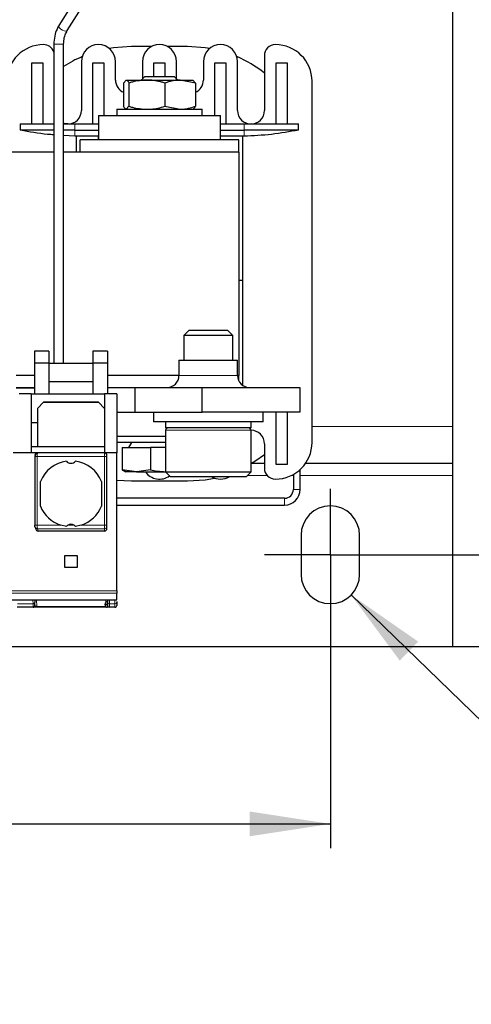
# Model space of a CAD drawing. Header units: millimetres. Extents: x 5 to 418, y 2 to 292.
# Tile 5 of 41: x 111 to 129, y 71 to 112. Entities that reach past the tile are written whole.
import ezdxf

# ---------------------------------------------------------------- set-up
doc = ezdxf.new("R2010")
doc.units = ezdxf.units.MM
doc.layers.add('SLD-0', color=7, linetype='Continuous')
doc.styles.add('SLDTEXTSTYLE0', font='TXT', dxfattribs={"width": 0.605})
doc.dimstyles.new('SLDDIMSTYLE0', dxfattribs={"dimtxt": 3.5, "dimasz": 3.302, "dimexe": 0, "dimexo": 0.0625, "dimgap": 0.875, "dimtad": 1, "dimlfac": 2, "dimrnd": 1e-09, "dimzin": 12, "dimdsep": 46, "dimtxsty": 'SLDTEXTSTYLE0', "dimsah": 1, "dimcen": 0.09, "dimadec": 0, "dimazin": 3, "dimtfac": 1, "dimtofl": 0, "dimtmove": 0, "dimatfit": 3, "dimfxl": 1, "dimfrac": 2, "dimtolj": 1, "dimtzin": 12, "dimarcsym": 0})
doc.dimstyles.new('SLDDIMSTYLE1', dxfattribs={"dimtxt": 0.18, "dimasz": 3.302, "dimexe": 0, "dimexo": 0.0625, "dimgap": 0, "dimtad": 0, "dimtih": 1, "dimtoh": 1, "dimdec": 0, "dimrnd": 1e-09, "dimzin": 0, "dimdsep": 46, "dimtxsty": 'Standard', "dimsah": 1, "dimcen": 0.09, "dimadec": 0, "dimazin": 0, "dimtfac": 3.302, "dimtdec": 0, "dimtofl": 0, "dimtmove": 0, "dimatfit": 3, "dimfxl": 1, "dimfrac": 2, "dimtolj": 1, "dimtzin": 0, "dimarcsym": 0})
doc.dimstyles.new('SLDDIMSTYLE2', dxfattribs={"dimtxt": 3.5, "dimasz": 3.302, "dimexe": 0, "dimexo": 0.0625, "dimgap": 0.875, "dimtad": 1, "dimlfac": 2, "dimrnd": 1e-09, "dimzin": 12, "dimdsep": 46, "dimtxsty": 'SLDTEXTSTYLE0', "dimsah": 1, "dimcen": 0.09, "dimadec": 0, "dimazin": 3, "dimtfac": 1, "dimtmove": 0, "dimatfit": 0, "dimfxl": 1, "dimfrac": 2, "dimtolj": 1, "dimtzin": 12, "dimarcsym": 0})

# ---------------------------------------------------------------- blocks, each defined once
blk = doc.blocks.new('_D_3')
at = {"layer": 'SLD-0', "color": 7}
for p, q in [((83.512, 87.197), (83.512, 77.874)), ((123.512, 87.197), (123.512, 77.874)), ((83.512, 78.874), (123.512, 78.874))]:
    blk.add_line(p, q, dxfattribs=at)
for points in [[(83.512, 78.874), (86.814, 78.366), (86.814, 79.382)], [(123.512, 78.874), (120.21, 79.382), (120.21, 78.366)]]:
    blk.add_solid(points, dxfattribs=at)
at = {"layer": 'SLD-0', "color": 7, "insert": (100.838, 83.386), "char_height": 3.5, "attachment_point": 1, "style": 'SLDTEXTSTYLE0'}
blk.add_mtext('80', dxfattribs=at)
blk = doc.blocks.new('_D_4')
at = {"layer": 'SLD-0', "color": 7}
for p, q in [((126.212, 137.397), (143.371, 137.397)), ((142.371, 89.897), (142.371, 137.397)), ((126.212, 89.897), (143.371, 89.897))]:
    blk.add_line(p, q, dxfattribs=at)
for points in [[(142.371, 137.397), (141.863, 134.095), (142.879, 134.095)], [(142.371, 89.897), (142.879, 93.199), (141.863, 93.199)]]:
    blk.add_solid(points, dxfattribs=at)
at = {"layer": 'SLD-0', "color": 7, "insert": (137.86, 110.973), "char_height": 3.5, "attachment_point": 1, "rotation": 90, "style": 'SLDTEXTSTYLE0'}
blk.add_mtext('95', dxfattribs=at)
blk = doc.blocks.new('_D_5')
at = {"layer": 'SLD-0', "color": 7}
for p, q in [((136.66, 89.897), (136.66, 97.89)), ((126.212, 89.897), (137.66, 89.897)), ((136.66, 86.147), (136.66, 89.897)), ((128.512, 86.147), (137.66, 86.147)), ((136.66, 86.147), (136.66, 79.797))]:
    blk.add_line(p, q, dxfattribs=at)
for points in [[(136.66, 89.897), (137.168, 93.199), (136.152, 93.199)], [(136.66, 86.147), (136.152, 82.845), (137.168, 82.845)]]:
    blk.add_solid(points, dxfattribs=at)
at = {"layer": 'SLD-0', "color": 7, "insert": (132.148, 91.206), "char_height": 3.5, "attachment_point": 1, "rotation": 90, "style": 'SLDTEXTSTYLE0'}
blk.add_mtext('7,5', dxfattribs=at)
blk = doc.blocks.new('SW_CENTERMARKSYMBOL_0')
at = {"layer": 'SLD-0', "color": 0}
for p, q in [((0, 1.5), (0, 2.7)), ((0, 0), (0, 1.5)), ((-1.5, 0), (-2.7, 0)), ((0, 0), (-1.5, 0)), ((0, 0), (0, -1.5)), ((0, 0), (1.5, 0)), ((1.5, 0), (2.7, 0)), ((0, -1.5), (0, -2.7))]:
    blk.add_line(p, q, dxfattribs=at)

msp = doc.modelspace()

# ---------------------------------------------------------------- linework, layer by layer
at = {"color": 7, "linetype": 'Continuous', "lineweight": 25}
for p, q in [((128.512, 132.1468), (128.512, 95.1468)), ((120.0712, 123.7776), (112.395, 111.5823)), ((112.7336, 111.3692), (120.4098, 123.5645)), ((112.187, 110.8218), (112.187, 97.7468)), ((112.587, 97.7468), (112.587, 110.8218)), ((116.1968, 110.7218), (115.362, 110.7218)), ((117.662, 110.7218), (116.8272, 110.7218)), ((120.812, 110.3468), (120.812, 108.0968)), ((111.287, 107.5468), (111.287, 110.0468)), ((111.287, 110.0468), (111.737, 110.0468)), ((111.737, 110.0468), (111.737, 107.5468)), ((113.312, 110.0968), (113.312, 108.0968)), ((113.787, 110.0468), (114.237, 110.0468)), ((113.787, 107.5468), (113.787, 110.0468)), ((114.237, 110.0468), (114.237, 107.8968)), ((114.712, 109.3468), (114.712, 110.0968)), ((115.812, 110.0968), (115.812, 109.3935)), ((116.287, 110.0468), (116.737, 110.0468)), ((116.287, 109.4968), (116.287, 110.0468)), ((116.737, 110.0468), (116.737, 109.4968)), ((117.212, 109.3935), (117.212, 110.0968)), ((118.312, 110.0968), (118.312, 109.3468)), ((118.787, 107.8968), (118.787, 110.0468)), ((118.787, 110.0468), (119.237, 110.0468)), ((119.237, 110.0468), (119.237, 107.5468)), ((119.712, 108.0968), (119.712, 110.0968)), ((121.287, 107.5468), (121.287, 110.0468)), ((121.287, 110.0468), (121.737, 110.0468)), ((121.737, 110.0468), (121.737, 107.5468)), ((115.0386, 109.224), (115.1508, 109.3468)), ((115.1508, 109.3468), (115.9998, 109.3468)), ((115.9153, 109.4968), (115.7653, 109.3468)), ((115.9153, 109.4968), (116.3736, 109.4968)), ((115.9998, 109.3468), (117.361, 109.3468)), ((116.3736, 109.4968), (117.1088, 109.4968)), ((117.2588, 109.3468), (117.1088, 109.4968)), ((117.9854, 109.224), (117.361, 109.3468)), ((117.361, 109.3468), (117.8869, 109.3468)), ((117.9854, 109.224), (117.8732, 109.3468)), ((115.0386, 109.224), (115.0386, 108.2696)), ((115.2631, 109.224), (115.2631, 108.2696)), ((116.7365, 109.224), (116.7365, 108.2696)), ((117.9854, 109.224), (117.9854, 108.2696)), ((122.762, 94.4968), (122.762, 109.2968)), ((114.762, 108.1468), (114.762, 107.8968)), ((114.762, 108.1468), (118.262, 108.1468)), ((115.2631, 108.2696), (115.1508, 108.1468)), ((116.7365, 108.2696), (117.361, 108.1468)), ((118.262, 107.8968), (118.262, 108.1468)), ((114.012, 107.8968), (114.012, 106.8968)), ((114.012, 107.8968), (118.7511, 107.8968)), ((118.7511, 107.8968), (119.012, 107.8968)), ((119.012, 106.8968), (119.012, 107.8968)), ((110.8117, 107.5468), (110.8117, 107.2968)), ((110.8117, 107.5468), (112.187, 107.5468)), ((112.187, 107.2968), (110.8117, 107.2968)), ((112.587, 107.5468), (113.0478, 107.5468)), ((113.0478, 107.2968), (112.587, 107.2968)), ((113.0478, 107.5468), (114.012, 107.5468)), ((113.0478, 107.2968), (114.012, 107.2968)), ((119.012, 107.5468), (119.9762, 107.5468)), ((119.012, 107.2968), (119.9762, 107.2968)), ((119.9762, 107.5468), (122.2123, 107.5468)), ((122.2123, 107.2968), (119.9762, 107.2968)), ((122.2123, 107.2968), (122.2123, 107.5468)), ((113.0478, 107.0468), (112.587, 107.0768)), ((113.112, 107.0468), (113.0478, 107.0468)), ((114.012, 107.0468), (113.112, 107.0468)), ((113.112, 106.3968), (113.112, 107.0468)), ((119.762, 106.8968), (113.262, 106.8968)), ((113.262, 106.3968), (113.262, 106.8968)), ((114.012, 106.8968), (114.012, 107.0468)), ((119.912, 107.0468), (119.012, 107.0468)), ((119.012, 106.8968), (119.012, 107.0468)), ((119.762, 106.3968), (119.762, 106.8968)), ((119.9762, 107.0468), (119.912, 107.0468)), ((119.912, 107.0468), (119.912, 96.8468)), ((112.187, 106.3968), (108.837, 106.3968)), ((119.762, 106.3968), (112.587, 106.3968)), ((119.762, 106.3968), (119.762, 97.2468)), ((119.762, 101.1468), (119.912, 101.1468)), ((117.7268, 99.0968), (117.512, 98.882)), ((117.512, 98.882), (117.512, 97.8718)), ((119.512, 98.882), (117.512, 98.882)), ((117.7268, 99.0968), (119.2973, 99.0968)), ((119.512, 98.882), (119.2973, 99.0968)), ((119.512, 97.8718), (119.512, 98.882)), ((111.387, 98.2382), (111.387, 97.7468)), ((111.987, 98.2382), (111.387, 98.2382)), ((111.987, 98.2382), (111.987, 97.7468)), ((113.787, 98.2382), (113.787, 97.7468)), ((114.387, 98.2382), (113.787, 98.2382)), ((114.387, 98.2382), (114.387, 97.7468)), ((111.387, 97.7468), (111.387, 96.4968)), ((111.987, 97.7468), (111.387, 97.7468)), ((111.987, 97.7468), (111.987, 96.4968)), ((111.987, 97.7468), (113.787, 97.7468)), ((113.787, 97.7468), (113.787, 96.4968)), ((114.387, 97.7468), (113.787, 97.7468)), ((114.387, 97.7468), (114.387, 96.4968)), ((117.312, 97.8718), (117.312, 97.2468)), ((117.312, 97.8718), (119.712, 97.8718)), ((119.712, 97.2468), (119.712, 97.8718)), ((111.387, 97.2468), (110.637, 97.2468)), ((117.312, 97.2468), (114.387, 97.2468)), ((119.762, 97.2468), (119.712, 97.2468)), ((119.762, 97.0288), (119.762, 97.2468)), ((111.987, 96.9968), (113.787, 96.9968)), ((110.637, 96.7468), (111.387, 96.7468)), ((110.637, 96.7418), (111.387, 96.7418)), ((111.262, 96.4968), (110.762, 96.4968)), ((111.262, 96.4968), (111.262, 94.0718)), ((111.262, 96.4968), (114.262, 96.4968)), ((114.762, 96.4968), (114.262, 96.4968)), ((114.262, 96.4968), (114.262, 94.0718)), ((114.387, 96.7468), (115.512, 96.7468)), ((114.762, 96.4968), (114.762, 94.0718)), ((115.512, 95.7468), (115.512, 96.7468)), ((115.512, 96.7468), (118.262, 96.7468)), ((118.262, 95.7468), (118.262, 96.7468)), ((118.262, 96.7468), (122.262, 96.7468)), ((122.262, 96.7468), (122.262, 95.7468)), ((111.762, 96.1468), (111.512, 95.8968)), ((114.0187, 96.1401), (111.7553, 96.1401)), ((114.012, 96.1468), (111.762, 96.1468)), ((114.262, 95.8968), (114.012, 96.1468)), ((111.512, 95.8968), (111.512, 95.2968)), ((114.762, 95.7468), (115.512, 95.7468)), ((115.512, 95.7468), (118.262, 95.7468)), ((116.262, 95.7468), (116.262, 95.3468)), ((122.262, 95.7468), (118.262, 95.7468)), ((120.762, 95.3468), (120.762, 95.7468)), ((121.287, 93.5968), (121.287, 95.7468)), ((121.737, 95.7468), (121.737, 93.5968)), ((111.512, 95.2968), (111.262, 95.2968)), ((111.512, 95.2968), (111.512, 94.3218)), ((118.4108, 95.3468), (116.262, 95.3468)), ((116.762, 95.3468), (116.762, 95.0968)), ((120.762, 95.3468), (118.4108, 95.3468)), ((120.262, 95.0968), (120.262, 95.3468)), ((118.512, 95.0968), (116.762, 95.0968)), ((116.762, 94.9968), (116.762, 93.2968)), ((120.262, 95.0968), (118.512, 95.0968)), ((120.262, 93.2968), (120.262, 94.9968)), ((128.512, 95.1468), (128.512, 93.6468)), ((116.737, 94.7468), (114.762, 94.7468)), ((116.737, 94.4968), (114.762, 94.4968)), ((115.362, 94.4968), (115.2465, 94.2968)), ((120.812, 94.4468), (120.812, 93.4468)), ((111.5109, 94.0718), (110.5131, 94.0718)), ((111.512, 94.3218), (111.262, 94.3218)), ((114.262, 94.0718), (111.5109, 94.0718)), ((114.262, 94.3218), (111.512, 94.3218)), ((114.762, 94.0718), (114.262, 94.0718)), ((114.762, 88.4218), (114.762, 94.0718)), ((114.9904, 94.2968), (114.9904, 93.3742)), ((114.9904, 94.2968), (116.1439, 94.2968)), ((116.1439, 94.2968), (116.1439, 93.3742)), ((116.762, 94.2968), (116.1439, 94.2968)), ((111.4083, 93.9218), (111.4083, 91.1123)), ((114.362, 93.9218), (114.362, 93.9718)), ((114.362, 91.1123), (114.362, 93.9218)), ((120.283, 93.6468), (120.812, 93.6468)), ((121.737, 93.5968), (121.287, 93.5968)), ((122.4979, 93.6468), (128.512, 93.6468)), ((128.512, 93.6468), (128.512, 93.1468)), ((115.5671, 93.2968), (114.9904, 93.3742)), ((115.0985, 93.3108), (115.137, 93.2968)), ((115.5671, 93.2968), (115.1375, 93.2968)), ((116.1439, 93.3742), (115.5671, 93.2968)), ((115.5671, 93.2968), (116.762, 93.2968)), ((116.762, 93.2968), (116.962, 93.0968)), ((116.762, 93.2968), (120.262, 93.2968)), ((120.062, 93.0968), (120.262, 93.2968)), ((121.997, 93.1892), (121.997, 92.5718)), ((122.277, 92.5718), (122.277, 93.3924)), ((111.637, 91.8869), (111.637, 92.9067)), ((114.137, 92.9067), (114.137, 91.8869)), ((114.762, 92.9572), (115.362, 92.9218)), ((115.362, 92.9218), (117.662, 92.9218)), ((120.062, 93.0968), (116.962, 93.0968)), ((128.512, 93.1468), (128.512, 86.1468)), ((121.637, 92.2118), (114.762, 92.2118)), ((114.762, 91.9318), (121.637, 91.9318)), ((111.4146, 91.0345), (111.4413, 90.9448)), ((114.262, 90.8718), (111.5381, 90.8718)), ((112.6977, 91.0601), (112.4717, 91.1123)), ((113.3023, 91.1123), (113.0763, 91.0601)), ((114.362, 90.9733), (114.362, 91.063)), ((122.312, 90.6968), (122.312, 89.0968)), ((124.712, 89.0968), (124.712, 90.6968)), ((112.637, 89.8718), (113.137, 89.8718)), ((112.637, 89.3718), (112.637, 89.8718)), ((113.137, 89.8718), (113.137, 89.3718)), ((113.137, 89.3718), (112.637, 89.3718)), ((114.762, 88.4218), (114.762, 88.3263)), ((103.512, 88.0492), (114.762, 88.0492)), ((111.4026, 88.0492), (111.4078, 87.9502)), ((114.387, 88.0492), (114.387, 87.9463)), ((114.762, 87.9867), (114.762, 87.9463)), ((111.3394, 87.7468), (110.6846, 87.7468)), ((114.312, 87.7468), (111.4936, 87.7468)), ((114.287, 87.8468), (114.287, 87.8718)), ((114.687, 87.7468), (114.462, 87.7468)), ((78.512, 86.1468), (128.512, 86.1468))]:
    msp.add_line(p, q, dxfattribs=at)
at = {"color": 7, "linetype": 'Continuous', "lineweight": 18}
for p, q in [((112.187, 110.8218), (112.387, 110.8218)), ((112.387, 110.8218), (112.587, 110.8218)), ((113.0478, 107.5468), (113.0478, 107.2968)), ((113.0478, 107.0468), (113.0478, 107.2968)), ((119.9762, 107.2968), (119.9762, 107.5468)), ((119.9762, 107.2968), (119.9762, 107.0468)), ((117.312, 97.2468), (119.712, 97.2468)), ((120.262, 94.9968), (116.762, 94.9968)), ((122.762, 95.1468), (128.512, 95.1468)), ((114.262, 93.9218), (114.262, 94.0718)), ((111.5083, 91.1123), (111.5083, 93.9218)), ((111.5083, 93.9218), (114.262, 93.9218)), ((114.262, 91.1123), (114.262, 93.9218)), ((114.362, 93.9218), (114.262, 93.9218)), ((120.112, 93.1468), (120.9266, 93.1468)), ((121.9158, 93.1468), (121.997, 93.1468)), ((122.277, 93.1468), (128.512, 93.1468)), ((122.277, 92.5718), (121.997, 92.5718)), ((121.637, 91.9318), (121.637, 92.2118)), ((111.4083, 91.1123), (111.5083, 91.1123)), ((112.4717, 91.1123), (111.5083, 91.1123)), ((114.262, 90.9645), (111.5105, 90.9645)), ((111.5381, 90.8718), (111.5105, 90.9645)), ((113.0138, 91.1123), (112.7603, 91.1123)), ((114.262, 91.1123), (113.3023, 91.1123)), ((114.262, 90.9645), (114.262, 91.1123)), ((114.262, 91.1123), (114.362, 91.1123)), ((114.262, 90.8718), (114.262, 90.9645)), ((103.512, 88.4218), (114.762, 88.4218)), ((114.762, 88.3263), (103.512, 88.3263)), ((111.3247, 88.0492), (111.3329, 87.8932)), ((111.4936, 87.7843), (111.4797, 88.0492)), ((114.312, 87.9364), (114.312, 88.0492)), ((114.462, 88.0492), (114.462, 87.8932)), ((114.687, 88.0492), (114.687, 87.8932)), ((111.3329, 87.8932), (110.6911, 87.8932)), ((114.3089, 87.7843), (111.4936, 87.7843)), ((114.287, 87.8718), (114.362, 87.8718)), ((114.362, 87.8468), (114.287, 87.8468)), ((114.312, 87.7468), (114.312, 87.7806)), ((114.362, 87.8468), (114.362, 87.8718)), ((114.687, 87.8932), (114.462, 87.8932)), ((114.462, 87.8932), (114.462, 87.7468)), ((114.687, 87.8932), (114.687, 87.7468))]:
    msp.add_line(p, q, dxfattribs=at)
at = {"color": 7, "linetype": 'Continuous', "lineweight": 18, "flags": 128}
for points in [[(112.395, 111.5823), (112.3901, 111.571), (112.3941, 111.5295), (112.4239, 111.4797), (112.4752, 111.4294), (112.54, 111.3861)], [(112.54, 111.3861), (112.6085, 111.3565), (112.6703, 111.345), (112.7159, 111.3535), (112.7336, 111.3692)]]:
    msp.add_lwpolyline(points, dxfattribs=at)
at = {"color": 7, "linetype": 'Continuous', "lineweight": 25, "flags": 128}
for points in [[(115.362, 110.7218), (114.6362, 110.6699), (114.4533, 110.6402)], [(118.5707, 110.6402), (118.3878, 110.6699), (117.662, 110.7218)], [(112.762, 107.5468), (112.6547, 107.5574), (112.587, 107.5754)], [(120.283, 93.6468), (120.4193, 93.7314), (120.812, 94.0109)], [(117.662, 92.9218), (118.3878, 92.9737), (118.7639, 93.0422)], [(111.4146, 91.0345), (111.4124, 91.0437), (111.4106, 91.063)]]:
    msp.add_lwpolyline(points, dxfattribs=at)
at = {"color": 7, "linetype": 'Continuous', "lineweight": 25}
for centre, radius, start, end in [((111.762, 109.2968), 1.5, 90, 180), ((111.762, 110.3468), 0.45, 19.18814, 90), ((114.012, 110.0968), 0.7, 0, 180), ((116.512, 110.0968), 0.7, 360, 180), ((119.012, 110.0968), 0.7, 0, 180), ((121.262, 110.3468), 0.45, 90, 180), ((121.262, 109.2968), 1.5, 360, 90), ((115.362, 105.6218), 5.1, 113.31082, 122.96439), ((117.662, 105.6218), 5.1, 51.85549, 66.68918), ((115.262, 109.3468), 0.55, 180, 246.03053), ((117.762, 109.3468), 0.55, 293.96947, 0), ((112.762, 108.0968), 0.55, 270, 0), ((120.262, 108.0968), 0.55, 180, 270), ((120.262, 108.0968), 0.55, 270, 360), ((116.812, 97.2468), 0.5, 270, 0), ((120.212, 97.2468), 0.5, 180, 270), ((116.862, 94.9968), 0.1, 90, 180), ((120.162, 94.9968), 0.1, 0, 90), ((120.262, 94.4468), 0.55, 360, 90), ((121.262, 94.4968), 1.5, 270, 360), ((111.511, 93.9719), 0.0999, 90.03931, 180.03926), ((114.262, 93.9718), 0.1, 360, 90), ((112.887, 92.3968), 1.35, 98.05932, 157.80839), ((112.887, 93.8968), 0.25, 220.79339, 319.20661), ((112.887, 92.3968), 1.35, 22.19161, 81.94068), ((116.512, 93.6968), 0.7, 214.8499, 306.28481), ((121.262, 93.4468), 0.45, 180, 270), ((119.012, 93.6968), 0.7, 238.99728, 301.00272), ((121.637, 92.5718), 0.36, 270, 0), ((121.637, 92.5718), 0.64, 270, 0), ((112.887, 92.3968), 1.35, 202.19161, 252.08207), ((112.887, 92.3968), 1.35, 287.91793, 337.80839), ((123.512, 90.6968), 1.2, 0, 180), ((112.887, 90.8968), 0.25, 59.53361, 120.46639), ((123.512, 89.0968), 1.2, 180, 0), ((114.387, 87.8718), 0.1, 90, 180), ((114.387, 87.8468), 0.1, 180, 270), ((114.462, 87.8218), 0.075, 180, 270), ((114.687, 87.8218), 0.075, 270, 0.00023)]:
    msp.add_arc(centre, radius, start, end, dxfattribs=at)
at = {"color": 7, "linetype": 'Continuous', "lineweight": 18}
for centre, radius, start, end in [((111.5089, 91.063), 0.0984, 196.78749, 270.94116), ((114.2628, 91.0638), 0.0992, 269.56474, 359.55813), ((114.4526, 87.9595), 0.067, 191.42175, 278.04947), ((114.6964, 87.9595), 0.067, 261.95053, 348.57825), ((114.387, 87.8718), 0.025, 90, 180)]:
    msp.add_arc(centre, radius, start, end, dxfattribs=at)
at = {"color": 7, "linetype": 'Continuous', "lineweight": 25}
for centre, major_axis, ratio, start_param, end_param in [((111.5371, 90.9733), (0.029, -0.0975), 0.9834987, 4.712389, 5.998794), ((114.262, 90.9733), (0, 0.1015), 0.9848078, 3.1415927, 4.712389)]:
    msp.add_ellipse(centre, major_axis=major_axis, ratio=ratio, start_param=start_param, end_param=end_param, dxfattribs=at)
for points, knots in [([(112.395, 111.5823), (112.3678, 111.5347), (112.2914, 111.4009), (112.2067, 111.1442), (112.1936, 110.9296), (112.187, 110.8218)], [0, 0, 0, 0, 0.2155233, 0.605688, 1, 1, 1, 1]), ([(112.587, 110.8218), (112.5885, 110.865), (112.5929, 110.9941), (112.6377, 111.1911), (112.7035, 111.3135), (112.7336, 111.3692)], [0, 0, 0, 0, 0.21500306, 0.64241236, 1, 1, 1, 1]), ([(115.1508, 109.3468), (115.1535, 109.3467), (115.1914, 109.3449), (115.2285, 109.2823), (115.2631, 109.224)], [0, 0, 0, 0, 0.0701503, 1, 1, 1, 1]), ([(115.9998, 109.3468), (115.7981, 109.3306), (115.5487, 109.3105), (115.309, 109.2379), (115.2631, 109.224)], [0, 0, 0, 0, 0.8086687, 1, 1, 1, 1]), ([(116.7365, 109.224), (116.7132, 109.2311), (116.6664, 109.2453), (116.5958, 109.2647), (116.5247, 109.2826), (116.4531, 109.2985), (116.3809, 109.3125), (116.3081, 109.3243), (116.2349, 109.3339), (116.1591, 109.3411), (116.0807, 109.3459), (116.0268, 109.3465), (115.9998, 109.3468)], [0, 0, 0, 0, 0.0973645, 0.1947696, 0.2923154, 0.3899176, 0.4881918, 0.5865421, 0.6851447, 0.783842, 0.8918505, 1, 1, 1, 1]), ([(117.361, 109.3468), (117.3462, 109.3467), (117.3071, 109.3463), (117.2438, 109.3427), (117.1711, 109.3352), (117.0739, 109.3206), (116.9769, 109.2994), (116.8805, 109.2724), (116.8082, 109.2496), (116.7604, 109.2325), (116.7365, 109.224)], [0, 0, 0, 0, 0.0699717, 0.1847863, 0.2997677, 0.4152219, 0.6478418, 0.765008, 0.8824648, 1, 1, 1, 1]), ([(115.1508, 108.1468), (115.1482, 108.1469), (115.1103, 108.1487), (115.0731, 108.2113), (115.0386, 108.2696)], [0, 0, 0, 0, 0.0701503, 1, 1, 1, 1]), ([(115.2631, 108.2696), (115.309, 108.2557), (115.5487, 108.1831), (115.7981, 108.163), (115.9998, 108.1468)], [0, 0, 0, 0, 0.1913313, 1, 1, 1, 1]), ([(115.9998, 108.1468), (116.0537, 108.148), (116.303, 108.1534), (116.5461, 108.2186), (116.7365, 108.2696)], [0, 0, 0, 0, 0.21643636, 1, 1, 1, 1]), ([(117.361, 108.1468), (117.3758, 108.1469), (117.5866, 108.1487), (117.7933, 108.2113), (117.9854, 108.2696)], [0, 0, 0, 0, 0.0701503, 1, 1, 1, 1]), ([(117.8732, 108.1468), (117.8759, 108.1469), (117.9138, 108.1487), (117.9509, 108.2113), (117.9854, 108.2696)], [0, 0, 0, 0, 0.07015027, 1, 1, 1, 1]), ([(112.187, 107.1029), (112.1012, 107.1077), (111.6384, 107.1339), (111.1828, 107.2237), (110.8117, 107.2968)], [0, 0, 0, 0, 0.1855072, 1, 1, 1, 1]), ([(122.2123, 107.2968), (121.8438, 107.2296), (121.1042, 107.0948), (120.3531, 107.0628), (119.9762, 107.0468)], [0, 0, 0, 0, 0.4983241, 1, 1, 1, 1]), ([(111.4952, 94.0705), (111.49, 94.0691), (111.4798, 94.0661), (111.4646, 94.0523), (111.4504, 94.033), (111.4377, 94.0095), (111.427, 93.9844), (111.4187, 93.9601), (111.4127, 93.9384), (111.4106, 93.9271), (111.4096, 93.9218)], [0, 0, 0, 0, 0.1454361, 0.2885028, 0.42728, 0.5598798, 0.6845966, 0.8000645, 0.9053552, 1, 1, 1, 1]), ([(115.1745, 93.2968), (115.1687, 93.2969), (115.1571, 93.2972), (115.1397, 93.2995), (115.1223, 93.3032), (115.1049, 93.3083), (115.0875, 93.3149), (115.0643, 93.3253), (115.0394, 93.3394), (115.0128, 93.3571), (114.9979, 93.3685), (114.9904, 93.3742)], [0, 0, 0, 0, 0.0939161, 0.1878689, 0.2819291, 0.3760236, 0.4704761, 0.5649586, 0.7541071, 0.8770336, 1, 1, 1, 1]), ([(116.1439, 93.3742), (116.2379, 93.3573), (116.4428, 93.3205), (116.6504, 93.3084), (116.7627, 93.3018)], [0, 0, 0, 0, 0.4588763, 1, 1, 1, 1]), ([(111.4106, 91.063), (111.4103, 91.0648), (111.4096, 91.0683), (111.409, 91.0815), (111.4085, 91.0965), (111.4085, 91.107), (111.4085, 91.1123)], [0, 0, 0, 0, 0.27423198, 0.55115717, 0.77424606, 1, 1, 1, 1]), ([(112.6977, 91.0601), (112.7062, 91.0692), (112.7245, 91.089), (112.7477, 91.1041), (112.7603, 91.1123)], [0, 0, 0, 0, 0.4579284, 1, 1, 1, 1]), ([(113.0138, 91.1123), (113.0263, 91.1041), (113.0495, 91.089), (113.0679, 91.0692), (113.0763, 91.0601)], [0, 0, 0, 0, 0.5420716, 1, 1, 1, 1]), ([(114.362, 91.063), (114.362, 91.0646), (114.362, 91.0677), (114.362, 91.0795), (114.362, 91.0947), (114.362, 91.1064), (114.362, 91.1123)], [0, 0, 0, 0, 0.2484222, 0.4998058, 0.7484511, 1, 1, 1, 1]), ([(111.3393, 87.7492), (111.3422, 87.7493), (111.3482, 87.7496), (111.3605, 87.7526), (111.3829, 87.7644), (111.4003, 87.795), (111.4088, 87.8498), (111.4076, 87.9075), (111.407, 87.9402)], [0, 0, 0, 0, 0.0247371, 0.0518118, 0.1183571, 0.317804, 0.6125796, 1, 1, 1, 1]), ([(114.762, 88.0522), (114.762, 88.0515), (114.762, 88.0494), (114.762, 88.071), (114.762, 88.1095), (114.762, 88.1568), (114.762, 88.2069), (114.762, 88.266), (114.762, 88.3102), (114.762, 88.3263)], [0, 0, 0, 0, 0.1084754, 0.361535, 0.5678667, 0.6708377, 0.7775561, 0.9187657, 1, 1, 1, 1]), ([(111.4936, 87.7468), (111.4823, 87.7468), (111.4593, 87.7468), (111.4275, 87.7468), (111.3992, 87.7468), (111.3695, 87.7468), (111.3445, 87.7468), (111.3411, 87.7468), (111.3394, 87.7468)], [0, 0, 0, 0, 0.1301456, 0.2646137, 0.3919831, 0.5265773, 0.7730368, 1, 1, 1, 1])]:
    msp.add_open_spline(points, degree=3, knots=knots, dxfattribs=at)
at = {"color": 7, "linetype": 'Continuous', "lineweight": 18}
for points, knots in [([(111.5109, 94.0718), (111.5107, 94.0709), (111.5103, 94.0693), (111.5098, 94.0566), (111.5093, 94.0388), (111.5089, 94.0108), (111.5084, 93.9713), (111.5084, 93.9374), (111.5083, 93.9218)], [0, 0, 0, 0, 0.1549979, 0.3014927, 0.4394783, 0.5689488, 0.8013491, 1, 1, 1, 1]), ([(111.5105, 90.9645), (111.5103, 90.9669), (111.51, 90.9716), (111.5094, 90.9898), (111.5089, 91.0211), (111.5084, 91.0663), (111.5084, 91.0975), (111.5083, 91.1123)], [0, 0, 0, 0, 0.147993, 0.2895103, 0.5519987, 0.7888528, 1, 1, 1, 1]), ([(111.3394, 87.7468), (111.3391, 87.7538), (111.3386, 87.7644), (111.3359, 87.8262), (111.3339, 87.8707), (111.3329, 87.8932)], [0, 0, 0, 0, 0.4851977, 0.7391696, 1, 1, 1, 1]), ([(111.4936, 87.7843), (111.4883, 87.7847), (111.4773, 87.7855), (111.4615, 87.7889), (111.4464, 87.7937), (111.4325, 87.8005), (111.4186, 87.8118), (111.416, 87.8204), (111.4143, 87.8257)], [0, 0, 0, 0, 0.1003675, 0.2126608, 0.3407508, 0.4872618, 0.6792886, 1, 1, 1, 1]), ([(114.387, 87.8218), (114.3837, 87.8222), (114.3772, 87.8229), (114.3703, 87.8278), (114.3661, 87.8327), (114.3628, 87.8385), (114.3623, 87.8434), (114.362, 87.8468)], [0, 0, 0, 0, 0.2491731, 0.4989908, 0.624116, 0.7460587, 1, 1, 1, 1]), ([(114.387, 87.8218), (114.387, 87.8124), (114.387, 87.7978), (114.387, 87.7804), (114.387, 87.7684), (114.387, 87.7587), (114.387, 87.7493), (114.387, 87.7478), (114.387, 87.7468)], [0, 0, 0, 0, 0.2394567, 0.3683606, 0.5, 0.6316394, 0.7605433, 1, 1, 1, 1])]:
    msp.add_open_spline(points, degree=3, knots=knots, dxfattribs=at)
for points in [[(111.4085, 93.9218), (111.4085, 93.9218), (111.4086, 93.9218), (111.4139, 93.9218), (111.4228, 93.9218), (111.4353, 93.9218), (111.4507, 93.9218), (111.4686, 93.9218), (111.488, 93.9218), (111.5016, 93.9218), (111.5083, 93.9218)], [(111.4078, 87.9502), (111.4077, 87.9466), (111.4075, 87.9395), (111.4033, 87.9291), (111.3966, 87.9193), (111.3872, 87.9106), (111.3757, 87.9034), (111.3624, 87.8979), (111.348, 87.8942), (111.3379, 87.8936), (111.3329, 87.8932)], [(111.4936, 87.7468), (111.4936, 87.7473), (111.4936, 87.7483), (111.4936, 87.7562), (111.4936, 87.768), (111.4936, 87.7789), (111.4936, 87.7843)]]:
    msp.add_open_spline(points, degree=3, dxfattribs=at)
at = {"color": 7, "linetype": 'Continuous', "lineweight": 25}
for points in [[(114.387, 87.9463), (114.387, 87.9106), (114.387, 87.8392), (114.387, 87.8276), (114.387, 87.8218)], [(114.762, 87.9463), (114.762, 87.9106), (114.762, 87.8392), (114.762, 87.8276), (114.762, 87.8218)]]:
    msp.add_open_spline(points, degree=3, dxfattribs=at)

# ---------------------------------------------------------------- block references
at = {"layer": 'SLD-0', "color": 7}
msp.add_blockref('SW_CENTERMARKSYMBOL_0', (123.512, 89.8968), dxfattribs=at)

# ---------------------------------------------------------------- dimensions: what is measured, and where the dimension line sits
for base, p1, p2, dimstyle, picture, middle in [((142.3715, 137.3968), (126.212, 89.8968), (126.212, 137.3968), 'SLDDIMSTYLE0', '_D_4', (142.3715, 113.6468)), ((136.6601, 89.8968), (128.512, 86.1468), (126.212, 89.8968), 'SLDDIMSTYLE2', '_D_5', (136.6601, 94.5476))]:
    dim = msp.add_linear_dim(base=base, p1=p1, p2=p2, angle=90, dimstyle=dimstyle, dxfattribs=at)
    dim.commit()
    dim.dimension.update_dxf_attribs({"geometry": picture, "text_midpoint": middle, "dimtype": 160})
dim = msp.add_linear_dim(base=(123.512, 78.874), p1=(83.512, 87.1968), p2=(123.512, 87.1968), dimstyle='SLDDIMSTYLE0', dxfattribs=at)
dim.commit()
dim.dimension.update_dxf_attribs({"geometry": '_D_3', "text_midpoint": (103.512, 78.874), "dimtype": 160})

# ---------------------------------------------------------------- leaders
at = {"layer": 'SLD-0'}
msp.add_leader([(124.3636, 88.2513), (141.64, 71.4832)], dimstyle='SLDDIMSTYLE1', dxfattribs=at)

doc.saveas('drawing.dxf')
